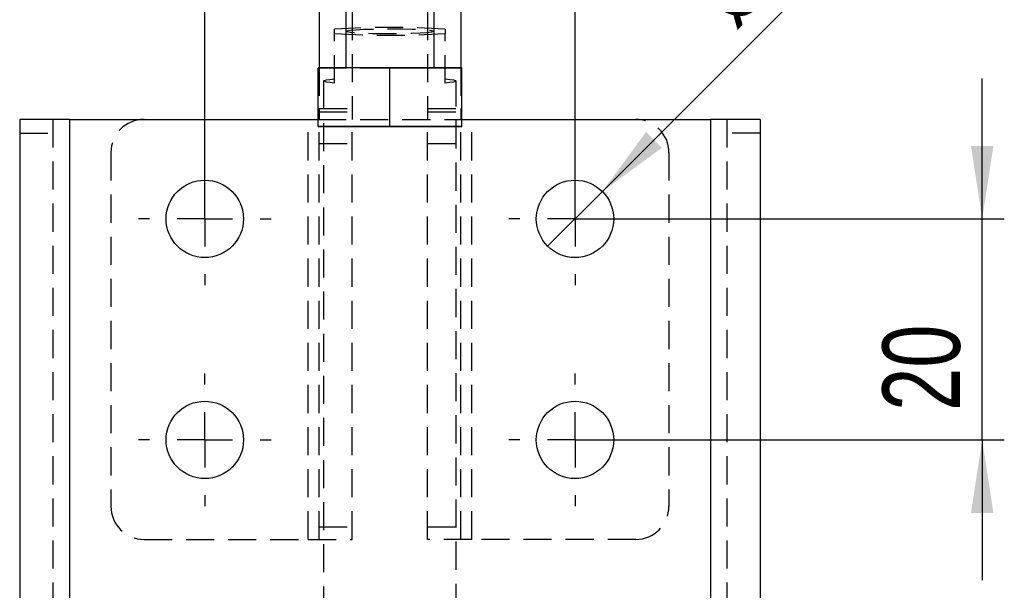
# Model space of a CAD drawing. Extents: x 94 to 774, y 78 to 581.
# Tile 5 of 7: x 388 to 477, y 431 to 483. Entities that reach past the tile are written whole.
import ezdxf

# ---------------------------------------------------------------- set-up
doc = ezdxf.new("R2010")
doc.units = 0
doc.header["$LTSCALE"] = 2
doc.linetypes.add('HIDDEN', pattern=[1.905, 1.27, -0.635])
doc.layers.get('0').update_dxf_attribs({"linetype": 'CONTINUOUS'})
doc.styles.add('SLDTEXTSTYLE0', font='TXT', dxfattribs={"width": 0.75})
doc.dimstyles.new('SLDDIMSTYLE3', dxfattribs={"dimtxt": 7, "dimasz": 6.604, "dimexe": 0, "dimexo": 0.0625, "dimgap": 1.75, "dimtad": 1, "dimdec": 3, "dimrnd": 1e-09, "dimzin": 12, "dimtxsty": 'SLDTEXTSTYLE0', "dimsah": 1, "dimcen": 0.09, "dimazin": 3, "dimtfac": 1, "dimtdec": 3, "dimtmove": 0, "dimatfit": 3, "dimtolj": 1, "dimtzin": 12})
doc.dimstyles.new('SLDDIMSTYLE4', dxfattribs={"dimtxt": 7, "dimasz": 6.604, "dimexe": 0, "dimexo": 0.0625, "dimgap": 1.75, "dimtad": 1, "dimdec": 3, "dimrnd": 1e-09, "dimzin": 12, "dimtxsty": 'SLDTEXTSTYLE0', "dimblk1": 'NONE', "dimsah": 1, "dimcen": 0, "dimazin": 3, "dimtfac": 1, "dimtdec": 3, "dimtmove": 0, "dimatfit": 3, "dimtolj": 1, "dimtzin": 12})

# ---------------------------------------------------------------- blocks, each defined once
blk = doc.blocks.new('_D_5')
at = {"color": 179, "linetype": 'CONTINUOUS'}
for p, q in [((404.907, 466.517), (404.907, 566.728)), ((438.407, 466.517), (438.407, 566.728)), ((404.907, 564.728), (392.207, 564.728)), ((438.407, 564.728), (404.907, 564.728)), ((438.407, 564.728), (451.107, 564.728))]:
    blk.add_line(p, q, dxfattribs=at)
for points in [[(404.907, 564.728), (398.303, 565.744), (398.303, 563.712)], [(438.407, 564.728), (445.011, 563.712), (445.011, 565.744)]]:
    blk.add_solid(points, dxfattribs=at)
at = {"color": 179, "linetype": 'CONTINUOUS', "insert": (408.733, 573.751, -59.85), "char_height": 7, "attachment_point": 1, "style": 'SLDTEXTSTYLE0'}
blk.add_mtext('33,5', dxfattribs=at)
blk = doc.blocks.new('_D_6')
at = {"color": 179, "linetype": 'CONTINUOUS'}
for p, q in [((475.253, 464.517), (475.253, 477.217)), ((440.407, 464.517), (477.253, 464.517)), ((475.253, 444.517), (475.253, 464.517)), ((440.407, 444.517), (477.253, 444.517)), ((475.253, 444.517), (475.253, 431.817))]:
    blk.add_line(p, q, dxfattribs=at)
for points in [[(475.253, 464.517), (476.269, 471.121), (474.237, 471.121)], [(475.253, 444.517), (474.237, 437.913), (476.269, 437.913)]]:
    blk.add_solid(points, dxfattribs=at)
at = {"color": 179, "linetype": 'CONTINUOUS', "insert": (466.23, 447.147, -59.85), "char_height": 7, "attachment_point": 1, "rotation": 90, "style": 'SLDTEXTSTYLE0'}
blk.add_mtext('20', dxfattribs=at)
blk = doc.blocks.new('_D_7')
at = {"color": 179, "linetype": 'CONTINUOUS'}
for q in [(469.275, 495.384), (435.932, 462.042)]:
    blk.add_line((440.882, 466.991), q, dxfattribs=at)
blk.add_solid([(440.882, 466.991), (446.27, 470.943), (444.833, 472.38)], dxfattribs=at)
at = {"color": 179, "linetype": 'CONTINUOUS', "char_height": 7, "attachment_point": 1, "rotation": 45, "style": 'SLDTEXTSTYLE0'}
for s, insert in [('7', (455.194, 494.107, -59.85)), ('%%c', (447.805, 486.566, -59.85))]:
    blk.add_mtext(s, dxfattribs=dict(at, insert=insert))
blk = doc.blocks.new('_NONE')
blk = doc.blocks.new('SW_CENTERMARKSYMBOL_14')
at = {"color": 0, "linetype": 'CONTINUOUS'}
for p, q in [((0, 5), (0, 6)), ((0, 0), (0, 2.5)), ((-5, 0), (-6, 0)), ((0, 0), (-2.5, 0)), ((0, 0), (0, -2.5)), ((0, 0), (2.5, 0)), ((5, 0), (6, 0)), ((0, -5), (0, -6))]:
    blk.add_line(p, q, dxfattribs=at)
blk = doc.blocks.new('SW_CENTERMARKSYMBOL_15')
at = {"color": 0, "linetype": 'CONTINUOUS'}
for p, q in [((0, 5), (0, 6)), ((0, 0), (0, 2.5)), ((-5, 0), (-6, 0)), ((0, 0), (-2.5, 0)), ((0, 0), (0, -2.5)), ((0, 0), (2.5, 0)), ((5, 0), (6, 0)), ((0, -5), (0, -6))]:
    blk.add_line(p, q, dxfattribs=at)
blk = doc.blocks.new('SW_CENTERMARKSYMBOL_16')
at = {"color": 0, "linetype": 'CONTINUOUS'}
for p, q in [((0, 5), (0, 6)), ((0, 0), (0, 2.5)), ((-5, 0), (-6, 0)), ((0, 0), (-2.5, 0)), ((0, 0), (0, -2.5)), ((0, 0), (2.5, 0)), ((5, 0), (6, 0)), ((0, -5), (0, -6))]:
    blk.add_line(p, q, dxfattribs=at)
blk = doc.blocks.new('SW_CENTERMARKSYMBOL_17')
at = {"color": 0, "linetype": 'CONTINUOUS'}
for p, q in [((0, 5), (0, 6)), ((0, 0), (0, 2.5)), ((-5, 0), (-6, 0)), ((0, 0), (-2.5, 0)), ((0, 0), (0, -2.5)), ((0, 0), (2.5, 0)), ((5, 0), (6, 0)), ((0, -5), (0, -6))]:
    blk.add_line(p, q, dxfattribs=at)

msp = doc.modelspace()

# ---------------------------------------------------------------- linework, layer by layer
at = {"color": 7, "linetype": 'CONTINUOUS'}
for p, q in [((417.657138, 498.177663), (417.657138, 478.184658)), ((425.657138, 478.184658), (425.657138, 498.177663)), ((415.245722, 483.236549), (415.245722, 478.182788)), ((428.068553, 483.236549), (428.068553, 478.182788)), ((421.657138, 478.187759), (415.157138, 478.18272)), ((415.157138, 472.882725), (415.157138, 478.18272)), ((421.657138, 472.887763), (421.657138, 478.187759)), ((428.157138, 478.18272), (421.657138, 478.187759)), ((428.157138, 472.882725), (428.157138, 478.18272)), ((388.157138, 473.51661), (388.157138, 406.01661)), ((392.657138, 473.51661), (388.157138, 473.51661)), ((392.657138, 473.51661), (392.657138, 406.01661)), ((392.657138, 473.51661), (415.157138, 473.51661)), ((428.157138, 473.51661), (450.657138, 473.51661)), ((450.657138, 473.51661), (450.657138, 406.01661)), ((455.157138, 473.51661), (450.657138, 473.51661)), ((455.157138, 473.51661), (455.157138, 406.01661)), ((421.657138, 472.887763), (415.157138, 472.882725)), ((415.157138, 472.882725), (415.157138, 472.872647)), ((415.157138, 472.872647), (421.657138, 472.867608)), ((428.157138, 472.882725), (421.657138, 472.887763)), ((421.657138, 472.867608), (428.157138, 472.872647)), ((428.157138, 472.872647), (428.157138, 472.882725))]:
    msp.add_line(p, q, dxfattribs=at)
at = {"color": 7, "linetype": 'HIDDEN'}
for p, q in [((418.245722, 483.236549), (418.245722, 474.51661)), ((425.068553, 483.236549), (425.068553, 474.51661)), ((416.657138, 481.291237), (416.657138, 481.671888)), ((416.657138, 476.798653), (416.657138, 481.291237)), ((426.657138, 481.671888), (426.657138, 481.291237)), ((426.657138, 476.798653), (426.657138, 481.291237)), ((415.157138, 478.172642), (421.657138, 478.167603)), ((415.245722, 478.182788), (415.245722, 474.51661)), ((417.657138, 478.184658), (417.657138, 478.177681)), ((421.657138, 478.167603), (428.157138, 478.172642)), ((425.657138, 478.177681), (425.657138, 478.184658)), ((428.068553, 478.182788), (428.068553, 474.51661)), ((415.657138, 476.988978), (415.657138, 406.105978)), ((427.657138, 406.105978), (427.657138, 476.988978)), ((415.245722, 474.51661), (418.245722, 474.51661)), ((415.245722, 474.51661), (415.245722, 473.51661)), ((415.245722, 474.204792), (418.245722, 474.204792)), ((418.245722, 474.51661), (418.245722, 473.51661)), ((425.068553, 474.51661), (428.068553, 474.51661)), ((425.068553, 474.51661), (425.068553, 473.51661)), ((425.068553, 474.204792), (428.068553, 474.204792)), ((428.068553, 474.51661), (428.068553, 473.51661)), ((391.157138, 473.51661), (391.157138, 406.01661)), ((392.657138, 473.51661), (392.657138, 406.01661)), ((414.245722, 435.51661), (414.245722, 473.51661)), ((415.157138, 473.51661), (428.157138, 473.51661)), ((415.245722, 435.51661), (415.245722, 473.51661)), ((418.245722, 435.51661), (418.245722, 473.51661)), ((425.068553, 435.51661), (425.068553, 473.51661)), ((428.068553, 435.51661), (428.068553, 473.51661)), ((429.068553, 435.51661), (429.068553, 473.51661)), ((450.657138, 473.51661), (450.657138, 406.01661)), ((452.157138, 473.51661), (452.157138, 406.01661)), ((388.157138, 472.262443), (391.157138, 472.262443)), ((421.657138, 472.867608), (421.657138, 472.887763)), ((455.157138, 472.262443), (452.157138, 472.262443)), ((415.245722, 471.338907), (418.245722, 471.338907)), ((425.068553, 471.338907), (428.068553, 471.338907)), ((396.407138, 470.51661), (396.407138, 438.51661)), ((446.907138, 470.51661), (446.907138, 438.51661)), ((415.245722, 436.650726), (418.245722, 436.650726)), ((425.068553, 436.650726), (428.068553, 436.650726)), ((399.407138, 435.51661), (414.245722, 435.51661)), ((414.245722, 435.51661), (418.245722, 435.51661)), ((429.068553, 435.51661), (425.068553, 435.51661)), ((443.907138, 435.51661), (429.068553, 435.51661))]:
    msp.add_line(p, q, dxfattribs=at)
at = {"color": 7, "linetype": 'HIDDEN', "flags": 128}
for points in [[(417.657138, 481.481562), (417.764958, 481.534498), (418.082607, 481.58458), (418.59296, 481.629108), (419.268503, 481.665682), (420.072819, 481.692331), (420.962545, 481.707616), (421.889717, 481.710715), (422.804351, 481.70146), (423.657138, 481.680351), (424.402104, 481.648524), (424.999089, 481.607697), (425.415908, 481.56007), (425.630091, 481.50821), (425.630091, 481.454914), (425.415908, 481.403055), (424.999089, 481.355428), (424.402104, 481.3146), (423.657138, 481.282774), (422.804351, 481.261665), (421.889717, 481.25241), (420.962545, 481.255509), (420.072819, 481.270794), (419.268503, 481.297442), (418.59296, 481.334016), (418.082607, 481.378545), (417.764958, 481.428627), (417.657138, 481.481562)], [(419.657138, 478.182332), (420.509925, 478.182826), (421.424558, 478.183043), (422.35173, 478.18297), (423.241457, 478.182612), (424.045772, 478.181989), (424.721315, 478.181133), (425.231668, 478.180091), (425.549317, 478.17892), (425.657138, 478.177681), (425.549317, 478.176442), (425.231668, 478.175271), (424.721315, 478.174229), (424.045772, 478.173373), (423.241457, 478.172749), (422.35173, 478.172392), (421.424558, 478.172319), (420.509925, 478.172536), (419.657138, 478.17303), (418.912171, 478.173774), (418.315186, 478.17473), (417.898367, 478.175844), (417.684184, 478.177057), (417.684184, 478.178304), (417.898367, 478.179518), (418.315186, 478.180632), (418.912171, 478.181588), (419.657138, 478.182332)], [(416.657138, 476.798653), (416.226749, 476.842551), (415.912575, 476.889584), (415.721341, 476.938743), (415.657138, 476.988978), (415.721341, 477.039213), (415.912575, 477.088372), (416.226749, 477.135404), (416.657138, 477.179303)], [(426.657138, 477.179303), (427.087527, 477.135404), (427.4017, 477.088372), (427.592935, 477.039213), (427.657138, 476.988978), (427.592935, 476.938743), (427.4017, 476.889584), (427.087527, 476.842551), (426.657138, 476.798653)]]:
    msp.add_lwpolyline(points, dxfattribs=at)
at = {"color": 7, "linetype": 'CONTINUOUS'}
for centre in [(404.907138, 464.51661), (438.407138, 464.51661), (404.907138, 444.51661), (438.407138, 444.51661)]:
    msp.add_circle(centre, 3.5, dxfattribs=at)
at = {"color": 7, "linetype": 'HIDDEN'}
for centre, radius, start, end in [((421.657138, 406.465999), 75.371916, 86.19633614, 93.80366386), ((421.657138, 556.497126), 75.371916, 266.19633614, 273.80366386), ((399.407138, 470.51661), 3, 90, 180), ((443.907138, 470.51661), 3, 0, 90), ((399.407138, 438.51661), 3, 180, 270), ((443.907138, 438.51661), 3, 270, 0)]:
    msp.add_arc(centre, radius, start, end, dxfattribs=at)

# ---------------------------------------------------------------- block references
at = {"color": 179, "linetype": 'CONTINUOUS'}
for name, p in [('SW_CENTERMARKSYMBOL_17', (404.907138, 464.51661)), ('SW_CENTERMARKSYMBOL_15', (438.407138, 464.51661)), ('SW_CENTERMARKSYMBOL_16', (404.907138, 444.51661)), ('SW_CENTERMARKSYMBOL_14', (438.407138, 444.51661))]:
    msp.add_blockref(name, p, dxfattribs=at)

# ---------------------------------------------------------------- dimensions: what is measured, and where the dimension line sits
dim = msp.add_linear_dim(base=(404.907138, 564.727619), p1=(438.407138, 464.51661), p2=(404.907138, 464.51661), dimstyle='SLDDIMSTYLE3', dxfattribs=at)
dim.commit()
dim.dimension.update_dxf_attribs({"geometry": '_D_5', "text_midpoint": (420.627879, 564.727619), "dimtype": 160})
dim = msp.add_diameter_dim_2p(p1=(435.932264, 462.041737), p2=(440.882011, 466.991484), dimstyle='SLDDIMSTYLE4', dxfattribs=at)
dim.commit()
dim.dimension.update_dxf_attribs({"geometry": '_D_7', "text_midpoint": (462.028966, 488.138439), "dimtype": 163})
dim = msp.add_linear_dim(base=(475.253384, 464.51661), p1=(438.407138, 444.51661), p2=(438.407138, 464.51661), angle=90, dimstyle='SLDDIMSTYLE3', dxfattribs=at)
dim.commit()
dim.dimension.update_dxf_attribs({"geometry": '_D_6', "text_midpoint": (475.253384, 455.16267), "dimtype": 160})

doc.saveas('drawing.dxf')
